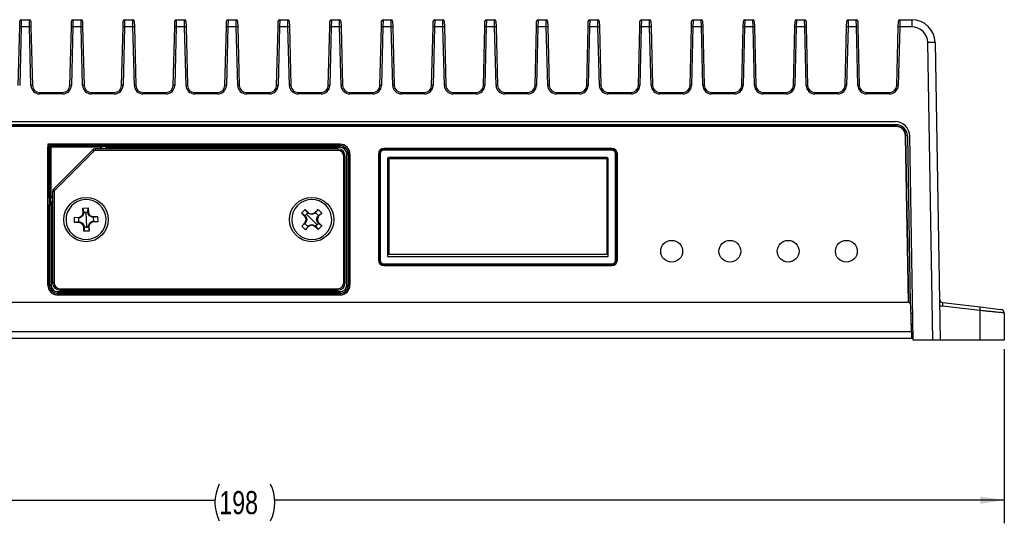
# Model space of a CAD drawing. Header units: millimetres. Extents: x 1 to 863, y 1 to 558.
# Tile 4 of 19: x 197 to 332, y 237 to 306. Entities that reach past the tile are written whole.
import ezdxf

# ---------------------------------------------------------------- set-up
doc = ezdxf.new("R2010")
doc.units = ezdxf.units.MM
doc.layers.add('DIMENSIONS', color=7, linetype='Continuous')
doc.styles.add('SLDTEXTSTYLE1', font='TXT', dxfattribs={"width": 0.75})
doc.dimstyles.new('SLDDIMSTYLE1', dxfattribs={"dimtxt": 3.175, "dimasz": 3.302, "dimexe": 0, "dimexo": 0.0625, "dimgap": 0.79375, "dimtad": 0, "dimtih": 1, "dimtoh": 1, "dimdec": 0, "dimrnd": 1e-09, "dimzin": 12, "dimdsep": 46, "dimtxsty": 'SLDTEXTSTYLE1', "dimsah": 1, "dimcen": 0.09, "dimadec": 0, "dimazin": 3, "dimtfac": 1, "dimtdec": 0, "dimtofl": 0, "dimtmove": 0, "dimatfit": 3, "dimfxl": 1, "dimfrac": 2, "dimtolj": 1, "dimtzin": 12, "dimarcsym": 0})

# ---------------------------------------------------------------- blocks, each defined once
blk = doc.blocks.new('_D_1')
at = {"layer": 'DIMENSIONS'}
for p, q in [((134.44, 260.94), (134.44, 237.03)), ((332.44, 260.94), (332.44, 237.03)), ((134.44, 240.21), (224, 240.21)), ((332.44, 240.21), (232.22, 240.21))]:
    blk.add_line(p, q, dxfattribs=at)
for centre, start, end in [((229.63, 239.88), 153.4349, 206.5651), ((226.59, 239.88), 333.4349, 26.5651)]:
    blk.add_arc(centre, 5.64, start, end, dxfattribs=at)
for points in [[(134.44, 240.21), (137.74, 239.7), (137.74, 240.71)], [(332.44, 240.21), (329.14, 240.71), (329.14, 239.7)]]:
    blk.add_solid(points, dxfattribs=at)
at = {"layer": 'DIMENSIONS', "insert": (224.59, 241.46), "char_height": 3.175, "attachment_point": 1, "style": 'SLDTEXTSTYLE1'}
blk.add_mtext('198', dxfattribs=at)

msp = doc.modelspace()

# ---------------------------------------------------------------- linework, layer by layer
at = {"color": 7, "linetype": 'Continuous', "lineweight": 25}
for p, q in [((197.164, 305.224), (197.183, 306.01)), ((197.383, 306.205), (197.364, 305.223)), ((197.383, 306.205), (198.493, 306.205)), ((198.513, 305.223), (198.493, 306.205)), ((198.693, 306.01), (198.713, 305.224)), ((204.264, 305.224), (204.283, 306.01)), ((204.483, 306.205), (204.464, 305.223)), ((204.483, 306.205), (205.593, 306.205)), ((205.613, 305.223), (205.593, 306.205)), ((205.793, 306.01), (205.813, 305.224)), ((211.364, 305.224), (211.383, 306.01)), ((211.583, 306.205), (211.564, 305.223)), ((211.583, 306.205), (212.693, 306.205)), ((212.713, 305.223), (212.693, 306.205)), ((212.893, 306.01), (212.913, 305.224)), ((218.464, 305.224), (218.483, 306.01)), ((218.683, 306.205), (218.664, 305.223)), ((218.683, 306.205), (219.793, 306.205)), ((219.813, 305.223), (219.793, 306.205)), ((219.993, 306.01), (220.013, 305.224)), ((225.564, 305.224), (225.583, 306.01)), ((225.783, 306.205), (225.764, 305.223)), ((225.783, 306.205), (226.893, 306.205)), ((226.913, 305.223), (226.893, 306.205)), ((227.093, 306.01), (227.113, 305.224)), ((232.664, 305.224), (232.683, 306.01)), ((232.883, 306.205), (232.864, 305.223)), ((232.883, 306.205), (233.993, 306.205)), ((234.013, 305.223), (233.993, 306.205)), ((234.193, 306.01), (234.213, 305.224)), ((239.764, 305.224), (239.783, 306.01)), ((239.983, 306.205), (239.964, 305.223)), ((239.983, 306.205), (241.093, 306.205)), ((241.113, 305.223), (241.093, 306.205)), ((241.293, 306.01), (241.313, 305.224)), ((246.864, 305.224), (246.883, 306.01)), ((247.083, 306.205), (247.064, 305.223)), ((247.083, 306.205), (248.193, 306.205)), ((248.213, 305.223), (248.193, 306.205)), ((248.393, 306.01), (248.413, 305.224)), ((253.964, 305.224), (253.983, 306.01)), ((254.183, 306.205), (254.164, 305.223)), ((254.183, 306.205), (255.293, 306.205)), ((255.313, 305.223), (255.293, 306.205)), ((255.493, 306.01), (255.513, 305.224)), ((261.064, 305.224), (261.083, 306.01)), ((261.283, 306.205), (261.264, 305.223)), ((261.283, 306.205), (262.393, 306.205)), ((262.413, 305.223), (262.393, 306.205)), ((262.593, 306.01), (262.613, 305.224)), ((268.164, 305.224), (268.183, 306.01)), ((268.383, 306.205), (268.364, 305.223)), ((268.383, 306.205), (269.493, 306.205)), ((269.513, 305.223), (269.493, 306.205)), ((269.693, 306.01), (269.713, 305.224)), ((275.264, 305.224), (275.283, 306.01)), ((275.483, 306.205), (275.464, 305.223)), ((275.483, 306.205), (276.593, 306.205)), ((276.613, 305.223), (276.593, 306.205)), ((276.793, 306.01), (276.813, 305.224)), ((282.364, 305.224), (282.383, 306.01)), ((282.583, 306.205), (282.564, 305.223)), ((282.583, 306.205), (283.693, 306.205)), ((283.713, 305.223), (283.693, 306.205)), ((283.893, 306.01), (283.913, 305.224)), ((289.464, 305.224), (289.483, 306.01)), ((289.683, 306.205), (289.664, 305.223)), ((289.683, 306.205), (290.793, 306.205)), ((290.813, 305.223), (290.793, 306.205)), ((290.993, 306.01), (291.013, 305.224)), ((296.564, 305.224), (296.583, 306.01)), ((296.783, 306.205), (296.764, 305.223)), ((296.783, 306.205), (297.893, 306.205)), ((297.913, 305.223), (297.893, 306.205)), ((298.093, 306.01), (298.113, 305.224)), ((303.664, 305.224), (303.683, 306.01)), ((303.883, 306.205), (303.864, 305.223)), ((303.883, 306.205), (304.993, 306.205)), ((305.013, 305.223), (304.993, 306.205)), ((305.193, 306.01), (305.213, 305.224)), ((310.764, 305.224), (310.783, 306.01)), ((310.983, 306.205), (310.964, 305.223)), ((310.983, 306.205), (312.093, 306.205)), ((312.113, 305.223), (312.093, 306.205)), ((312.293, 306.01), (312.313, 305.224)), ((317.864, 305.224), (317.883, 306.01)), ((318.083, 306.205), (318.064, 305.223)), ((318.083, 306.205), (319.723, 306.205)), ((319.723, 306.205), (319.723, 305.223)), ((196.963, 297.18), (197.164, 305.224)), ((197.364, 305.223), (197.162, 297.179)), ((198.513, 305.223), (197.364, 305.223)), ((198.714, 297.179), (198.513, 305.223)), ((198.713, 305.224), (198.914, 297.18)), ((204.063, 297.18), (204.264, 305.224)), ((204.464, 305.223), (204.262, 297.179)), ((205.613, 305.223), (204.464, 305.223)), ((205.814, 297.179), (205.613, 305.223)), ((205.813, 305.224), (206.014, 297.18)), ((211.163, 297.18), (211.364, 305.224)), ((211.564, 305.223), (211.362, 297.179)), ((212.713, 305.223), (211.564, 305.223)), ((212.914, 297.179), (212.713, 305.223)), ((212.913, 305.224), (213.114, 297.18)), ((218.263, 297.18), (218.464, 305.224)), ((218.664, 305.223), (218.462, 297.179)), ((219.813, 305.223), (218.664, 305.223)), ((220.014, 297.179), (219.813, 305.223)), ((220.013, 305.224), (220.214, 297.18)), ((225.363, 297.18), (225.564, 305.224)), ((225.764, 305.223), (225.562, 297.179)), ((226.913, 305.223), (225.764, 305.223)), ((227.114, 297.179), (226.913, 305.223)), ((227.113, 305.224), (227.314, 297.18)), ((232.463, 297.18), (232.664, 305.224)), ((232.864, 305.223), (232.662, 297.179)), ((234.013, 305.223), (232.864, 305.223)), ((234.214, 297.179), (234.013, 305.223)), ((234.213, 305.224), (234.414, 297.18)), ((239.563, 297.18), (239.764, 305.224)), ((239.964, 305.223), (239.762, 297.179)), ((241.113, 305.223), (239.964, 305.223)), ((241.314, 297.179), (241.113, 305.223)), ((241.313, 305.224), (241.514, 297.18)), ((246.663, 297.18), (246.864, 305.224)), ((247.064, 305.223), (246.862, 297.179)), ((248.213, 305.223), (247.064, 305.223)), ((248.414, 297.179), (248.213, 305.223)), ((248.413, 305.224), (248.614, 297.18)), ((253.763, 297.18), (253.964, 305.224)), ((254.164, 305.223), (253.962, 297.179)), ((255.313, 305.223), (254.164, 305.223)), ((255.514, 297.179), (255.313, 305.223)), ((255.513, 305.224), (255.714, 297.18)), ((260.863, 297.18), (261.064, 305.224)), ((261.264, 305.223), (261.062, 297.179)), ((262.413, 305.223), (261.264, 305.223)), ((262.614, 297.179), (262.413, 305.223)), ((262.613, 305.224), (262.814, 297.18)), ((267.963, 297.18), (268.164, 305.224)), ((268.364, 305.223), (268.162, 297.179)), ((269.513, 305.223), (268.364, 305.223)), ((269.714, 297.179), (269.513, 305.223)), ((269.713, 305.224), (269.914, 297.18)), ((275.063, 297.18), (275.264, 305.224)), ((275.464, 305.223), (275.262, 297.179)), ((276.613, 305.223), (275.464, 305.223)), ((276.814, 297.179), (276.613, 305.223)), ((276.813, 305.224), (277.014, 297.18)), ((282.163, 297.18), (282.364, 305.224)), ((282.564, 305.223), (282.362, 297.179)), ((283.713, 305.223), (282.564, 305.223)), ((283.914, 297.179), (283.713, 305.223)), ((283.913, 305.224), (284.114, 297.18)), ((289.263, 297.18), (289.464, 305.224)), ((289.664, 305.223), (289.462, 297.179)), ((290.813, 305.223), (289.664, 305.223)), ((291.014, 297.179), (290.813, 305.223)), ((291.013, 305.224), (291.214, 297.18)), ((296.363, 297.18), (296.564, 305.224)), ((296.764, 305.223), (296.562, 297.179)), ((297.913, 305.223), (296.764, 305.223)), ((298.114, 297.179), (297.913, 305.223)), ((298.113, 305.224), (298.314, 297.18)), ((303.463, 297.18), (303.664, 305.224)), ((303.864, 305.223), (303.662, 297.179)), ((305.013, 305.223), (303.864, 305.223)), ((305.214, 297.179), (305.013, 305.223)), ((305.213, 305.224), (305.414, 297.18)), ((310.563, 297.18), (310.764, 305.224)), ((310.964, 305.223), (310.762, 297.179)), ((312.113, 305.223), (310.964, 305.223)), ((312.314, 297.179), (312.113, 305.223)), ((312.313, 305.224), (312.514, 297.18)), ((317.663, 297.18), (317.864, 305.224)), ((318.064, 305.223), (317.862, 297.179)), ((319.723, 305.223), (318.064, 305.223)), ((322.639, 262.205), (321.926, 303.058)), ((322.926, 303.058), (323.639, 262.205)), ((199.913, 296.009), (199.913, 296.205)), ((199.913, 296.205), (203.063, 296.205)), ((203.063, 296.009), (199.913, 296.009)), ((203.063, 296.009), (203.063, 296.205)), ((207.013, 296.009), (207.013, 296.205)), ((207.013, 296.205), (210.163, 296.205)), ((210.163, 296.009), (207.013, 296.009)), ((210.163, 296.009), (210.163, 296.205)), ((214.113, 296.009), (214.113, 296.205)), ((214.113, 296.205), (217.263, 296.205)), ((217.263, 296.009), (214.113, 296.009)), ((217.263, 296.009), (217.263, 296.205)), ((221.213, 296.009), (221.213, 296.205)), ((221.213, 296.205), (224.363, 296.205)), ((224.363, 296.009), (221.213, 296.009)), ((224.363, 296.009), (224.363, 296.205)), ((228.313, 296.009), (228.313, 296.205)), ((228.313, 296.205), (231.463, 296.205)), ((231.463, 296.009), (228.313, 296.009)), ((231.463, 296.009), (231.463, 296.205)), ((235.413, 296.009), (235.413, 296.205)), ((235.413, 296.205), (238.563, 296.205)), ((238.563, 296.009), (235.413, 296.009)), ((238.563, 296.009), (238.563, 296.205)), ((242.513, 296.009), (242.513, 296.205)), ((242.513, 296.205), (245.663, 296.205)), ((245.663, 296.009), (242.513, 296.009)), ((245.663, 296.009), (245.663, 296.205)), ((249.613, 296.009), (249.613, 296.205)), ((249.613, 296.205), (252.763, 296.205)), ((252.763, 296.009), (249.613, 296.009)), ((252.763, 296.009), (252.763, 296.205)), ((256.713, 296.009), (256.713, 296.205)), ((256.713, 296.205), (259.863, 296.205)), ((259.863, 296.009), (256.713, 296.009)), ((259.863, 296.009), (259.863, 296.205)), ((263.813, 296.009), (263.813, 296.205)), ((263.813, 296.205), (266.963, 296.205)), ((266.963, 296.009), (263.813, 296.009)), ((266.963, 296.009), (266.963, 296.205)), ((270.913, 296.009), (270.913, 296.205)), ((270.913, 296.205), (274.063, 296.205)), ((274.063, 296.009), (270.913, 296.009)), ((274.063, 296.009), (274.063, 296.205)), ((278.013, 296.009), (278.013, 296.205)), ((278.013, 296.205), (281.163, 296.205)), ((281.163, 296.009), (278.013, 296.009)), ((281.163, 296.009), (281.163, 296.205)), ((285.113, 296.009), (285.113, 296.205)), ((285.113, 296.205), (288.263, 296.205)), ((288.263, 296.009), (285.113, 296.009)), ((288.263, 296.009), (288.263, 296.205)), ((292.213, 296.009), (292.213, 296.205)), ((292.213, 296.205), (295.363, 296.205)), ((295.363, 296.009), (292.213, 296.009)), ((295.363, 296.009), (295.363, 296.205)), ((299.313, 296.009), (299.313, 296.205)), ((299.313, 296.205), (302.463, 296.205)), ((302.463, 296.009), (299.313, 296.009)), ((302.463, 296.009), (302.463, 296.205)), ((306.413, 296.009), (306.413, 296.205)), ((306.413, 296.205), (309.563, 296.205)), ((309.563, 296.009), (306.413, 296.009)), ((309.563, 296.009), (309.563, 296.205)), ((313.513, 296.009), (313.513, 296.205)), ((313.513, 296.205), (316.663, 296.205)), ((316.663, 296.009), (313.513, 296.009)), ((316.663, 296.009), (316.663, 296.205)), ((149.427, 292.205), (317.449, 292.205)), ((149.363, 291.814), (317.514, 291.814)), ((149.363, 291.809), (317.514, 291.809)), ((317.514, 291.609), (149.363, 291.609)), ((317.514, 291.555), (149.363, 291.555)), ((317.514, 291.814), (317.514, 291.809)), ((317.514, 291.809), (317.514, 291.609)), ((319.262, 267.382), (318.863, 290.229)), ((319.117, 290.233), (318.917, 290.23)), ((319.316, 267.361), (318.917, 290.23)), ((319.122, 290.234), (319.117, 290.233)), ((319.117, 290.233), (319.519, 267.192)), ((319.122, 290.234), (319.524, 267.184)), ((319.938, 262.205), (319.449, 290.24)), ((241.183, 289.105), (201.033, 289.105)), ((201.033, 289.105), (201.033, 269.755)), ((201.043, 269.755), (201.043, 288.696)), ((201.043, 288.696), (201.243, 288.696)), ((201.243, 288.696), (201.243, 269.755)), ((201.262, 288.676), (201.243, 288.696)), ((201.262, 281.754), (201.262, 288.676)), ((201.462, 288.676), (201.262, 288.676)), ((201.443, 289.096), (241.183, 289.096)), ((201.443, 289.096), (201.443, 288.896)), ((241.183, 288.896), (201.443, 288.896)), ((201.443, 288.896), (201.462, 288.876)), ((201.462, 288.876), (208.385, 288.876)), ((201.462, 288.676), (201.462, 288.876)), ((208.385, 288.676), (201.462, 288.676)), ((201.462, 288.676), (201.462, 281.754)), ((201.83, 282.945), (207.194, 288.309)), ((207.335, 288.168), (201.971, 282.804)), ((207.194, 288.309), (207.335, 288.168)), ((207.547, 288.455), (207.547, 288.255)), ((240.883, 288.455), (207.547, 288.455)), ((240.883, 288.255), (207.547, 288.255)), ((208.164, 288.455), (208.385, 288.676)), ((208.385, 288.676), (208.385, 288.876)), ((209.221, 288.806), (208.871, 288.455)), ((208.878, 288.455), (209.223, 288.8)), ((209.365, 288.659), (209.161, 288.455)), ((209.223, 288.8), (209.221, 288.806)), ((209.365, 288.659), (209.223, 288.8)), ((209.362, 288.864), (209.365, 288.859)), ((209.365, 288.859), (241.183, 288.859)), ((209.365, 288.659), (209.365, 288.859)), ((241.183, 288.659), (209.365, 288.659)), ((240.883, 288.455), (240.883, 288.255)), ((241.183, 289.096), (241.183, 288.896)), ((241.183, 288.859), (241.183, 288.896)), ((241.183, 288.659), (241.183, 288.859)), ((247.092, 288.372), (278.622, 288.372)), ((278.522, 288.522), (247.192, 288.522)), ((278.522, 288.272), (247.192, 288.272)), ((241.683, 270.055), (241.683, 287.455)), ((241.683, 287.455), (241.883, 287.455)), ((241.883, 270.055), (241.883, 287.455)), ((242.087, 287.755), (242.287, 287.755)), ((242.087, 269.755), (242.087, 287.755)), ((242.323, 287.755), (242.287, 287.755)), ((242.287, 287.755), (242.287, 269.755)), ((242.323, 287.755), (242.523, 287.755)), ((242.323, 269.755), (242.323, 287.755)), ((242.523, 287.755), (242.523, 269.755)), ((242.533, 269.755), (242.533, 287.755)), ((246.442, 287.772), (246.442, 273.182)), ((246.592, 273.082), (246.592, 287.872)), ((246.692, 287.772), (246.692, 273.182)), ((247.692, 287.072), (247.692, 273.682)), ((247.892, 287.072), (247.692, 287.072)), ((277.822, 287.272), (247.892, 287.272)), ((247.892, 287.072), (247.892, 287.272)), ((277.822, 287.072), (247.892, 287.072)), ((247.892, 287.072), (247.892, 274.005)), ((277.822, 287.072), (277.822, 287.272)), ((278.022, 287.072), (277.822, 287.072)), ((277.822, 287.072), (277.822, 274.005)), ((278.022, 273.682), (278.022, 287.072)), ((279.022, 273.182), (279.022, 287.772)), ((279.122, 287.872), (279.122, 273.082)), ((279.272, 273.182), (279.272, 287.772)), ((201.83, 282.945), (201.971, 282.804)), ((201.462, 281.754), (201.262, 281.754)), ((201.462, 281.754), (201.683, 281.975)), ((201.683, 282.591), (201.883, 282.591)), ((201.683, 282.591), (201.683, 270.055)), ((201.883, 282.591), (201.883, 270.055)), ((201.28, 280.774), (201.274, 280.776)), ((201.28, 269.755), (201.28, 280.774)), ((201.28, 280.774), (201.48, 280.774)), ((201.683, 281.268), (201.333, 280.918)), ((201.333, 280.918), (201.338, 280.915)), ((201.338, 280.915), (201.683, 281.26)), ((201.48, 280.774), (201.338, 280.915)), ((201.683, 280.977), (201.48, 280.774)), ((201.48, 280.774), (201.48, 269.755)), ((205.858, 280.339), (206.578, 280.369)), ((205.858, 280.339), (205.961, 279.78)), ((205.886, 279.652), (205.858, 280.339)), ((206.521, 279.803), (206.578, 280.369)), ((206.578, 280.369), (206.606, 279.681)), ((235.89, 279.62), (236.395, 280.134)), ((236.74, 279.682), (236.395, 280.134)), ((236.395, 280.134), (236.885, 279.651)), ((237.666, 279.658), (238.148, 280.149)), ((237.81, 279.692), (238.148, 280.149)), ((238.148, 280.149), (238.662, 279.644)), ((204.67, 279.05), (205.357, 279.078)), ((205.236, 278.993), (204.67, 279.05)), ((204.699, 278.33), (204.67, 279.05)), ((205.236, 278.993), (205.259, 278.433)), ((205.357, 279.078), (205.71, 279.284)), ((205.404, 278.998), (205.357, 279.078)), ((205.785, 279.215), (205.404, 278.998)), ((205.71, 279.284), (205.886, 279.652)), ((205.785, 279.215), (205.71, 279.284)), ((205.97, 279.612), (205.785, 279.215)), ((205.886, 279.652), (205.97, 279.612)), ((205.961, 279.78), (206.241, 279.787)), ((206.241, 279.787), (206.521, 279.803)), ((206.241, 279.787), (206.283, 278.755)), ((206.283, 278.755), (206.325, 277.724)), ((206.525, 279.634), (206.606, 279.681)), ((206.743, 279.254), (206.525, 279.634)), ((206.606, 279.681), (206.812, 279.329)), ((206.743, 279.254), (206.812, 279.329)), ((207.14, 279.068), (206.743, 279.254)), ((206.812, 279.329), (207.18, 279.152)), ((207.18, 279.152), (207.14, 279.068)), ((207.18, 279.152), (207.867, 279.18)), ((207.308, 279.078), (207.867, 279.18)), ((207.331, 278.517), (207.308, 279.078)), ((207.867, 279.18), (207.897, 278.461)), ((236.347, 279.282), (235.89, 279.62)), ((236.381, 279.138), (235.89, 279.62)), ((236.381, 279.138), (236.469, 279.166)), ((236.503, 278.749), (236.381, 279.138)), ((236.387, 278.357), (236.503, 278.749)), ((236.469, 279.166), (236.605, 278.75)), ((236.605, 278.75), (236.476, 278.331)), ((236.605, 278.75), (236.503, 278.749)), ((236.547, 279.479), (236.74, 279.682)), ((237.283, 278.755), (236.547, 279.479)), ((236.859, 279.562), (236.885, 279.651)), ((237.277, 279.434), (236.859, 279.562)), ((236.885, 279.651), (237.277, 279.536)), ((237.277, 279.536), (237.666, 279.658)), ((237.694, 279.569), (237.277, 279.434)), ((237.277, 279.434), (237.277, 279.536)), ((238.019, 278.032), (237.283, 278.755)), ((237.666, 279.658), (237.694, 279.569)), ((238.21, 279.298), (237.81, 279.692)), ((237.961, 278.761), (238.09, 279.18)), ((237.961, 278.761), (238.063, 278.762)), ((238.097, 278.345), (237.961, 278.761)), ((238.179, 279.153), (238.063, 278.762)), ((238.063, 278.762), (238.186, 278.373)), ((238.09, 279.18), (238.179, 279.153)), ((238.662, 279.644), (238.179, 279.153)), ((238.21, 279.298), (238.662, 279.644)), ((205.259, 278.433), (204.699, 278.33)), ((205.387, 278.359), (204.699, 278.33)), ((205.387, 278.359), (205.427, 278.442)), ((205.755, 278.182), (205.387, 278.359)), ((205.427, 278.442), (205.824, 278.257)), ((205.824, 278.257), (205.755, 278.182)), ((205.961, 277.83), (205.755, 278.182)), ((205.824, 278.257), (206.041, 277.877)), ((206.041, 277.877), (205.961, 277.83)), ((205.989, 277.142), (205.961, 277.83)), ((206.045, 277.708), (205.989, 277.142)), ((206.325, 277.724), (206.045, 277.708)), ((206.596, 277.899), (206.782, 278.296)), ((206.68, 277.859), (206.596, 277.899)), ((206.606, 277.731), (206.708, 277.171)), ((206.857, 278.227), (206.68, 277.859)), ((206.68, 277.859), (206.708, 277.171)), ((206.782, 278.296), (207.162, 278.513)), ((206.782, 278.296), (206.857, 278.227)), ((207.209, 278.433), (206.857, 278.227)), ((207.162, 278.513), (207.209, 278.433)), ((207.897, 278.461), (207.209, 278.433)), ((207.331, 278.517), (207.897, 278.461)), ((235.905, 277.867), (236.387, 278.357)), ((236.356, 278.213), (235.905, 277.867)), ((236.418, 277.362), (235.905, 277.867)), ((236.356, 278.213), (236.756, 277.819)), ((236.476, 278.331), (236.387, 278.357)), ((236.901, 277.853), (236.418, 277.362)), ((236.756, 277.819), (236.418, 277.362)), ((236.873, 277.941), (237.289, 278.077)), ((236.901, 277.853), (236.873, 277.941)), ((237.29, 277.975), (236.901, 277.853)), ((237.289, 278.077), (237.29, 277.975)), ((237.289, 278.077), (237.708, 277.949)), ((237.681, 277.859), (237.29, 277.975)), ((237.708, 277.949), (237.681, 277.859)), ((238.172, 277.377), (237.681, 277.859)), ((238.019, 278.032), (237.826, 277.828)), ((237.826, 277.828), (238.172, 277.377)), ((238.219, 278.229), (238.019, 278.032)), ((238.186, 278.373), (238.097, 278.345)), ((238.677, 277.891), (238.172, 277.377)), ((238.186, 278.373), (238.677, 277.891)), ((238.677, 277.891), (238.219, 278.229)), ((206.708, 277.171), (205.989, 277.142)), ((247.692, 274.005), (247.892, 274.005)), ((247.692, 273.682), (278.022, 273.682)), ((247.892, 274.005), (277.822, 274.005)), ((277.822, 274.005), (278.022, 274.005)), ((278.622, 272.582), (247.092, 272.582)), ((247.192, 272.682), (278.522, 272.682)), ((247.192, 272.432), (278.522, 272.432)), ((201.043, 269.755), (201.243, 269.755)), ((201.243, 269.755), (201.28, 269.755)), ((201.28, 269.755), (201.48, 269.755)), ((201.883, 270.055), (201.683, 270.055)), ((202.683, 269.255), (240.883, 269.255)), ((202.683, 269.255), (202.683, 269.055)), ((240.883, 269.255), (240.883, 269.055)), ((241.683, 270.055), (241.883, 270.055)), ((242.287, 269.755), (242.087, 269.755)), ((242.287, 269.755), (242.323, 269.755)), ((242.323, 269.755), (242.523, 269.755)), ((202.383, 268.652), (202.383, 268.852)), ((202.383, 268.852), (241.183, 268.852)), ((202.383, 268.652), (202.383, 268.615)), ((241.183, 268.652), (202.383, 268.652)), ((202.383, 268.615), (202.383, 268.415)), ((202.383, 268.615), (241.183, 268.615)), ((241.183, 268.415), (202.383, 268.415)), ((202.383, 268.405), (241.183, 268.405)), ((202.683, 269.055), (240.883, 269.055)), ((241.183, 268.652), (241.183, 268.852)), ((241.183, 268.615), (241.183, 268.652)), ((241.183, 268.615), (241.183, 268.415)), ((147.767, 267.405), (319.109, 267.405)), ((319.671, 263.388), (319.609, 266.914)), ((329.054, 266.259), (323.923, 266.862)), ((323.982, 267.354), (329.112, 266.751)), ((329.112, 266.751), (331.963, 266.416)), ((319.627, 265.905), (319.874, 265.905)), ((329.054, 266.259), (329.054, 262.205)), ((332.405, 265.924), (332.438, 262.205)), ((319.653, 264.405), (319.9, 264.405)), ((147.205, 263.388), (319.671, 263.388)), ((319.671, 263.388), (319.688, 262.405)), ((319.688, 262.405), (147.188, 262.405)), ((319.935, 262.405), (319.688, 262.405)), ((322.639, 262.205), (319.938, 262.205)), ((323.639, 262.205), (322.639, 262.205)), ((329.054, 262.205), (323.639, 262.205)), ((332.438, 262.205), (329.054, 262.205))]:
    msp.add_line(p, q, dxfattribs=at)
for centre, radius in [((206.283, 278.755), 3.05), ((237.283, 278.755), 3.05), ((286.738, 274.398), 1.5), ((294.738, 274.398), 1.5), ((302.738, 274.398), 1.5), ((310.738, 274.398), 1.5)]:
    msp.add_circle(centre, radius, dxfattribs=at)
for centre, radius, start, end in [((197.383, 306.005), 0.2, 90, 178.5679), ((198.493, 306.005), 0.2, 1.4321, 90), ((204.483, 306.005), 0.2, 90, 178.5679), ((205.593, 306.005), 0.2, 1.4321, 90), ((211.583, 306.005), 0.2, 90, 178.5679), ((212.693, 306.005), 0.2, 1.4321, 90), ((218.683, 306.005), 0.2, 90, 178.5679), ((219.793, 306.005), 0.2, 1.4321, 90), ((225.783, 306.005), 0.2, 90, 178.5679), ((226.893, 306.005), 0.2, 1.4321, 90), ((232.883, 306.005), 0.2, 90, 178.5679), ((233.993, 306.005), 0.2, 1.4321, 90), ((239.983, 306.005), 0.2, 90, 178.5679), ((241.093, 306.005), 0.2, 1.4321, 90), ((247.083, 306.005), 0.2, 90, 178.5679), ((248.193, 306.005), 0.2, 1.4321, 90), ((254.183, 306.005), 0.2, 90, 178.5679), ((255.293, 306.005), 0.2, 1.4321, 90), ((261.283, 306.005), 0.2, 90, 178.5679), ((262.393, 306.005), 0.2, 1.4321, 90), ((268.383, 306.005), 0.2, 90, 178.5679), ((269.493, 306.005), 0.2, 1.4321, 90), ((275.483, 306.005), 0.2, 90, 178.5679), ((276.593, 306.005), 0.2, 1.4321, 90), ((282.583, 306.005), 0.2, 90, 178.5679), ((283.693, 306.005), 0.2, 1.4321, 90), ((289.683, 306.005), 0.2, 90, 178.5679), ((290.793, 306.005), 0.2, 1.4321, 90), ((296.783, 306.005), 0.2, 90, 178.5679), ((297.893, 306.005), 0.2, 1.4321, 90), ((303.883, 306.005), 0.2, 90, 178.5679), ((304.993, 306.005), 0.2, 1.4321, 90), ((310.983, 306.005), 0.2, 90, 178.5679), ((312.093, 306.005), 0.2, 1.4321, 90), ((318.083, 306.005), 0.2, 90, 178.5679), ((319.723, 303.002), 3.204, 1, 90), ((197.242, 302.358), 2.867, 87.56972, 91.56603), ((198.634, 302.358), 2.867, 88.43397, 92.43028), ((204.342, 302.358), 2.867, 87.56972, 91.56603), ((205.734, 302.358), 2.867, 88.43397, 92.43028), ((211.442, 302.358), 2.867, 87.56972, 91.56603), ((212.834, 302.358), 2.867, 88.43397, 92.43028), ((218.542, 302.358), 2.867, 87.56972, 91.56603), ((219.934, 302.358), 2.867, 88.43397, 92.43028), ((225.642, 302.358), 2.867, 87.56972, 91.56603), ((227.034, 302.358), 2.867, 88.43397, 92.43028), ((232.742, 302.358), 2.867, 87.56972, 91.56603), ((234.134, 302.358), 2.867, 88.43397, 92.43028), ((239.842, 302.358), 2.867, 87.56972, 91.56603), ((241.234, 302.358), 2.867, 88.43397, 92.43028), ((246.942, 302.358), 2.867, 87.56972, 91.56603), ((248.334, 302.358), 2.867, 88.43397, 92.43028), ((254.042, 302.358), 2.867, 87.56972, 91.56603), ((255.434, 302.358), 2.867, 88.43397, 92.43028), ((261.142, 302.358), 2.867, 87.56972, 91.56603), ((262.534, 302.358), 2.867, 88.43397, 92.43028), ((268.242, 302.358), 2.867, 87.56972, 91.56603), ((269.634, 302.358), 2.867, 88.43397, 92.43028), ((275.342, 302.358), 2.867, 87.56972, 91.56603), ((276.734, 302.358), 2.867, 88.43397, 92.43028), ((282.442, 302.358), 2.867, 87.56972, 91.56603), ((283.834, 302.358), 2.867, 88.43397, 92.43028), ((289.542, 302.358), 2.867, 87.56972, 91.56603), ((290.934, 302.358), 2.867, 88.43397, 92.43028), ((296.642, 302.358), 2.867, 87.56972, 91.56603), ((298.034, 302.358), 2.867, 88.43397, 92.43028), ((303.742, 302.358), 2.867, 87.56972, 91.56603), ((305.134, 302.358), 2.867, 88.43397, 92.43028), ((310.842, 302.358), 2.867, 87.56972, 91.56603), ((312.234, 302.358), 2.867, 88.43397, 92.43028), ((317.942, 302.358), 2.867, 87.56972, 91.56603), ((319.723, 303.019), 2.204, 1, 90), ((322.426, 288.73), 14.336, 88.00162, 91.99838), ((198.835, 294.314), 2.867, 88.43397, 92.43028), ((199.913, 297.209), 1.2, 181.4321, 270), ((199.913, 297.205), 1, 181.4321, 270), ((203.063, 297.205), 1, 270, 358.5679), ((203.063, 297.209), 1.2, 270, 358.5679), ((204.141, 294.314), 2.867, 87.56972, 91.56603), ((205.935, 294.314), 2.867, 88.43397, 92.43028), ((207.013, 297.209), 1.2, 181.4321, 270), ((207.013, 297.205), 1, 181.4321, 270), ((210.163, 297.205), 1, 270, 358.5679), ((210.163, 297.209), 1.2, 270, 358.5679), ((211.241, 294.314), 2.867, 87.56972, 91.56603), ((213.035, 294.314), 2.867, 88.43397, 92.43028), ((214.113, 297.209), 1.2, 181.4321, 270), ((214.113, 297.205), 1, 181.4321, 270), ((217.263, 297.205), 1, 270, 358.5679), ((217.263, 297.209), 1.2, 270, 358.5679), ((218.341, 294.314), 2.867, 87.56972, 91.56603), ((220.135, 294.314), 2.867, 88.43397, 92.43028), ((221.213, 297.209), 1.2, 181.4321, 270), ((221.213, 297.205), 1, 181.4321, 270), ((224.363, 297.205), 1, 270, 358.5679), ((224.363, 297.209), 1.2, 270, 358.5679), ((225.441, 294.314), 2.867, 87.56972, 91.56603), ((227.235, 294.314), 2.867, 88.43397, 92.43028), ((228.313, 297.209), 1.2, 181.4321, 270), ((228.313, 297.205), 1, 181.4321, 270), ((231.463, 297.205), 1, 270, 358.5679), ((231.463, 297.209), 1.2, 270, 358.5679), ((232.541, 294.314), 2.867, 87.56972, 91.56603), ((234.335, 294.314), 2.867, 88.43397, 92.43028), ((235.413, 297.209), 1.2, 181.4321, 270), ((235.413, 297.205), 1, 181.4321, 270), ((238.563, 297.205), 1, 270, 358.5679), ((238.563, 297.209), 1.2, 270, 358.5679), ((239.641, 294.314), 2.867, 87.56972, 91.56603), ((241.435, 294.314), 2.867, 88.43397, 92.43028), ((242.513, 297.209), 1.2, 181.4321, 270), ((242.513, 297.205), 1, 181.4321, 270), ((245.663, 297.205), 1, 270, 358.5679), ((245.663, 297.209), 1.2, 270, 358.5679), ((246.741, 294.314), 2.867, 87.56972, 91.56603), ((248.535, 294.314), 2.867, 88.43397, 92.43028), ((249.613, 297.209), 1.2, 181.4321, 270), ((249.613, 297.205), 1, 181.4321, 270), ((252.763, 297.205), 1, 270, 358.5679), ((252.763, 297.209), 1.2, 270, 358.5679), ((253.841, 294.314), 2.867, 87.56972, 91.56603), ((255.635, 294.314), 2.867, 88.43397, 92.43028), ((256.713, 297.209), 1.2, 181.4321, 270), ((256.713, 297.205), 1, 181.4321, 270), ((259.863, 297.205), 1, 270, 358.5679), ((259.863, 297.209), 1.2, 270, 358.5679), ((260.941, 294.314), 2.867, 87.56972, 91.56603), ((262.735, 294.314), 2.867, 88.43397, 92.43028), ((263.813, 297.209), 1.2, 181.4321, 270), ((263.813, 297.205), 1, 181.4321, 270), ((266.963, 297.205), 1, 270, 358.5679), ((266.963, 297.209), 1.2, 270, 358.5679), ((268.041, 294.314), 2.867, 87.56972, 91.56603), ((269.835, 294.314), 2.867, 88.43397, 92.43028), ((270.913, 297.209), 1.2, 181.4321, 270), ((270.913, 297.205), 1, 181.4321, 270), ((274.063, 297.205), 1, 270, 358.5679), ((274.063, 297.209), 1.2, 270, 358.5679), ((275.141, 294.314), 2.867, 87.56972, 91.56603), ((276.935, 294.314), 2.867, 88.43397, 92.43028), ((278.013, 297.209), 1.2, 181.4321, 270), ((278.013, 297.205), 1, 181.4321, 270), ((281.163, 297.205), 1, 270, 358.5679), ((281.163, 297.209), 1.2, 270, 358.5679), ((282.241, 294.314), 2.867, 87.56972, 91.56603), ((284.035, 294.314), 2.867, 88.43397, 92.43028), ((285.113, 297.209), 1.2, 181.4321, 270), ((285.113, 297.205), 1, 181.4321, 270), ((288.263, 297.205), 1, 270, 358.5679), ((288.263, 297.209), 1.2, 270, 358.5679), ((289.341, 294.314), 2.867, 87.56972, 91.56603), ((291.135, 294.314), 2.867, 88.43397, 92.43028), ((292.213, 297.209), 1.2, 181.4321, 270), ((292.213, 297.205), 1, 181.4321, 270), ((295.363, 297.205), 1, 270, 358.5679), ((295.363, 297.209), 1.2, 270, 358.5679), ((296.441, 294.314), 2.867, 87.56972, 91.56603), ((298.235, 294.314), 2.867, 88.43397, 92.43028), ((299.313, 297.209), 1.2, 181.4321, 270), ((299.313, 297.205), 1, 181.4321, 270), ((302.463, 297.205), 1, 270, 358.5679), ((302.463, 297.209), 1.2, 270, 358.5679), ((303.541, 294.314), 2.867, 87.56972, 91.56603), ((305.335, 294.314), 2.867, 88.43397, 92.43028), ((306.413, 297.209), 1.2, 181.4321, 270), ((306.413, 297.205), 1, 181.4321, 270), ((309.563, 297.205), 1, 270, 358.5679), ((309.563, 297.209), 1.2, 270, 358.5679), ((310.641, 294.314), 2.867, 87.56972, 91.56603), ((312.435, 294.314), 2.867, 88.43397, 92.43028), ((313.513, 297.209), 1.2, 181.4321, 270), ((313.513, 297.205), 1, 181.4321, 270), ((316.663, 297.205), 1, 270, 358.5679), ((316.663, 297.209), 1.2, 270, 358.5679), ((317.741, 294.314), 2.867, 87.56972, 91.56603), ((317.449, 290.205), 2, 1, 90), ((317.514, 290.205), 1.609, 1, 90), ((317.514, 290.205), 1.603, 1, 90), ((317.514, 290.205), 1.403, 1, 90), ((317.514, 290.205), 1.35, 1, 90), ((201.462, 288.676), 0.2, 90.02044, 179.97956), ((207.547, 287.955), 0.5, 90.0009, 134.9991), ((207.547, 287.955), 0.3, 90, 135), ((209.362, 288.664), 0.2, 90.00748, 134.99252), ((209.365, 288.659), 0.2, 90.00748, 134.99252), ((240.883, 287.455), 1, 0, 90), ((240.883, 287.455), 0.8, 0, 90), ((241.183, 287.755), 1.35, 0, 90), ((241.183, 287.755), 1.34, 0, 90), ((241.183, 287.755), 1.14, 0, 90), ((241.183, 287.755), 1.103, 0, 90), ((241.183, 287.755), 0.903, 0, 90), ((247.192, 287.772), 0.75, 90, 180), ((247.092, 287.872), 0.5, 90, 180), ((247.192, 287.772), 0.5, 90, 180), ((278.522, 287.772), 0.75, 0, 90), ((278.522, 287.772), 0.5, 0, 90), ((278.622, 287.872), 0.5, 0, 90), ((247.892, 287.072), 0.2, 90, 180), ((277.822, 287.072), 0.2, 0, 90), ((202.183, 282.591), 0.5, 135.0009, 179.9991), ((202.183, 282.591), 0.3, 135, 180), ((206.283, 278.755), 2.75, 92.33703, 272.337), ((206.283, 278.755), 2.75, 272.33703, 92.337), ((237.283, 278.755), 2.75, 315.49126, 135.49123), ((201.474, 280.776), 0.2, 135.00748, 179.99252), ((201.48, 280.774), 0.2, 135.00748, 179.99252), ((237.283, 278.755), 2.75, 135.49126, 315.49123), ((247.192, 273.182), 0.75, 180, 270), ((247.092, 273.082), 0.5, 180, 270), ((247.192, 273.182), 0.5, 180, 270), ((278.522, 273.182), 0.5, 270, 0), ((278.522, 273.182), 0.75, 270, 0), ((278.622, 273.082), 0.5, 270, 0), ((202.383, 269.755), 1.35, 180, 270), ((202.383, 269.755), 1.34, 180, 270), ((202.383, 269.755), 1.14, 180, 270), ((202.383, 269.755), 1.103, 180, 270), ((202.383, 269.755), 0.903, 180, 270), ((202.683, 270.055), 1, 180, 270), ((202.683, 270.055), 0.8, 180, 270), ((240.883, 270.055), 0.8, 270, 0), ((240.883, 270.055), 1, 270, 0), ((241.183, 269.755), 1.34, 270, 0), ((241.183, 269.755), 1.14, 270, 0), ((241.183, 269.755), 1.103, 270, 0), ((241.183, 269.755), 0.903, 270, 0), ((241.183, 269.755), 1.35, 270, 0), ((319.109, 266.905), 0.5, 1, 90), ((324.04, 267.851), 0.5, 181, 263.29453), ((324.04, 267.855), 1, 240.99496, 263.29453), ((444.352, 252.827), 121.244, 173.11852, 173.35275), ((449.482, 252.224), 121.244, 173.11852, 173.35275), ((331.905, 265.919), 0.5, 0.5, 83.29453)]:
    msp.add_arc(centre, radius, start, end, dxfattribs=at)
for centre, major_axis, ratio, start_param, end_param in [((201.443, 288.696), (0.283, -0.283), 0.9996955, 2.3563468, 3.9268385), ((201.443, 288.696), (-0.142, 0.142), 0.999087, 5.4979394, 7.0684312), ((208.372, 288.864), (0.99, 0), 0.0123407, 0.0051094, 1.5584525), ((208.372, 288.664), (0.849, 0.142), 0.0116723, 0.0011069, 1.55445), ((201.275, 281.766), (0, 0.99), 0.0123407, 1.5831402, 3.1364832), ((201.475, 281.766), (0.142, 0.849), 0.0116723, 1.5871427, 3.1404857)]:
    msp.add_ellipse(centre, major_axis=major_axis, ratio=ratio, start_param=start_param, end_param=end_param, dxfattribs=at)
for points, knots in [([(205.404, 278.998), (205.373, 278.997), (205.317, 278.995), (205.26, 278.994), (205.236, 278.993)], [0, 0, 0, 0, 0.56, 1, 1, 1, 1]), ([(205.961, 279.78), (205.963, 279.749), (205.966, 279.693), (205.969, 279.636), (205.97, 279.612)], [0, 0, 0, 0, 0.56, 1, 1, 1, 1]), ([(206.525, 279.634), (206.525, 279.666), (206.523, 279.722), (206.522, 279.778), (206.521, 279.803)], [0, 0, 0, 0, 0.56, 1, 1, 1, 1]), ([(207.308, 279.078), (207.276, 279.076), (207.22, 279.073), (207.164, 279.07), (207.14, 279.068)], [0, 0, 0, 0, 0.56, 1, 1, 1, 1]), ([(236.547, 279.479), (236.51, 279.442), (236.444, 279.375), (236.377, 279.311), (236.347, 279.282)], [0, 0, 0, 0, 0.5599858, 1, 1, 1, 1]), ([(236.347, 279.282), (236.37, 279.261), (236.411, 279.222), (236.451, 279.183), (236.469, 279.166)], [0, 0, 0, 0, 0.56, 1, 1, 1, 1]), ([(236.74, 279.682), (236.763, 279.66), (236.802, 279.62), (236.841, 279.58), (236.859, 279.562)], [0, 0, 0, 0, 0.56, 1, 1, 1, 1]), ([(237.81, 279.692), (237.788, 279.669), (237.75, 279.628), (237.711, 279.587), (237.694, 279.569)], [0, 0, 0, 0, 0.56, 1, 1, 1, 1]), ([(238.09, 279.18), (238.112, 279.202), (238.153, 279.241), (238.193, 279.281), (238.21, 279.298)], [0, 0, 0, 0, 0.55999997, 1, 1, 1, 1]), ([(205.259, 278.433), (205.29, 278.435), (205.346, 278.438), (205.402, 278.441), (205.427, 278.442)], [0, 0, 0, 0, 0.56, 1, 1, 1, 1]), ([(206.045, 277.708), (206.045, 277.739), (206.043, 277.796), (206.042, 277.852), (206.041, 277.877)], [0, 0, 0, 0, 0.56, 1, 1, 1, 1]), ([(206.325, 277.724), (206.378, 277.726), (206.471, 277.73), (206.565, 277.73), (206.606, 277.731)], [0, 0, 0, 0, 0.55998576, 1, 1, 1, 1]), ([(206.606, 277.731), (206.604, 277.762), (206.601, 277.818), (206.598, 277.874), (206.596, 277.899)], [0, 0, 0, 0, 0.56, 1, 1, 1, 1]), ([(207.162, 278.513), (207.194, 278.514), (207.25, 278.515), (207.306, 278.517), (207.331, 278.517)], [0, 0, 0, 0, 0.56, 1, 1, 1, 1]), ([(236.476, 278.331), (236.454, 278.309), (236.414, 278.269), (236.374, 278.23), (236.356, 278.213)], [0, 0, 0, 0, 0.55999997, 1, 1, 1, 1]), ([(236.756, 277.819), (236.778, 277.842), (236.817, 277.883), (236.856, 277.924), (236.873, 277.941)], [0, 0, 0, 0, 0.56, 1, 1, 1, 1]), ([(237.708, 277.949), (237.73, 277.926), (237.769, 277.886), (237.809, 277.846), (237.826, 277.828)], [0, 0, 0, 0, 0.56, 1, 1, 1, 1]), ([(238.219, 278.229), (238.197, 278.25), (238.156, 278.289), (238.115, 278.328), (238.097, 278.345)], [0, 0, 0, 0, 0.56, 1, 1, 1, 1]), ([(332.405, 265.924), (332.405, 265.924), (332.383, 265.926), (332.297, 265.935), (332.232, 265.941), (332.064, 265.958), (331.96, 265.968), (331.714, 265.993), (331.574, 266.007), (331.266, 266.038), (331.094, 266.055), (330.729, 266.092), (330.536, 266.111), (330.133, 266.151), (329.92, 266.172), (329.492, 266.215), (329.274, 266.237), (329.054, 266.259)], [0, 0, 0, 0, 0.125, 0.125, 0.25, 0.25, 0.375, 0.375, 0.5, 0.5, 0.625, 0.625, 0.75, 0.75, 0.875, 0.875, 1, 1, 1, 1])]:
    msp.add_open_spline(points, degree=3, knots=knots, dxfattribs=at)

# ---------------------------------------------------------------- dimensions: what is measured, and where the dimension line sits
at = {"layer": 'DIMENSIONS'}
dim = msp.add_linear_dim(base=(332.438, 240.205), p1=(134.439, 262.205), p2=(332.438, 262.205), text='(<>)', dimstyle='SLDDIMSTYLE1', dxfattribs=at)
dim.commit()
dim.dimension.update_dxf_attribs({"geometry": '_D_1', "text_midpoint": (228.11, 240.205), "dimtype": 160})

doc.saveas('drawing.dxf')
